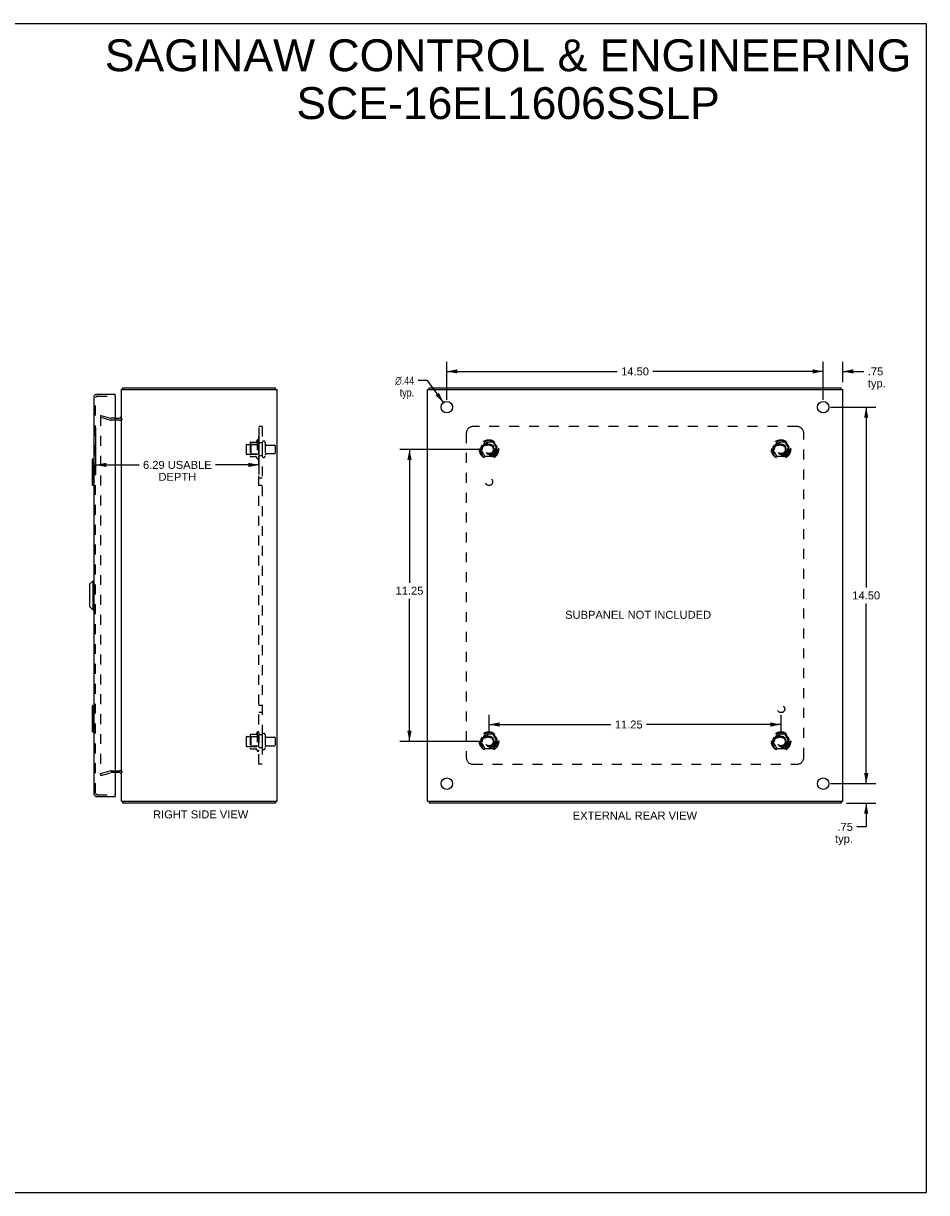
# Model space of a CAD drawing. Header units: inches. Extents: x 0 to 69.6, y 0 to 45.
# Tile 4 of 4: x 34.8 to 69.6, y 0 to 45. Entities that reach past the tile are written whole.
import ezdxf

# ---------------------------------------------------------------- set-up
doc = ezdxf.new("R2010")
doc.units = ezdxf.units.IN
doc.header["$LTSCALE"] = 3.827485
doc.header["$MEASUREMENT"] = 0
doc.linetypes.add('HIDDEN', pattern=[0.2, 0.1, -0.1])
doc.layers.get('0').update_dxf_attribs({"linetype": 'CONTINUOUS'})
for name, color, linetype in [('DEFAULT_2', 8, 'HIDDEN'), ('DIMENSIONS', 7, 'CONTINUOUS'), ('DOOR_ASSEMBLY', 7, 'CONTINUOUS'), ('SUBPANEL', 7, 'CONTINUOUS')]:
    doc.layers.add(name, color=color, linetype=linetype)
doc.styles.get("Standard").update_dxf_attribs({"font": 'arial.ttf'})
doc.styles.add('TEXTSTYLE_1', font='gdt', dxfattribs={"width": 0.8})
doc.dimstyles.new('DIMSTYLE_1', dxfattribs={"dimtxt": 0.307018, "dimasz": 0.409357, "dimexe": 0.09, "dimexo": 0.07, "dimgap": 0.0375, "dimtad": 0, "dimtih": 1, "dimtoh": 1, "dimzin": 4, "dimdsep": 46, "dimtxsty": 'Standard', "dimblk": '_FILLED', "dimblk1": '_FILLED', "dimblk2": '_FILLED', "dimcen": 0.09, "dimadec": 3, "dimazin": 1, "dimtfac": 1, "dimtdec": 3, "dimtofl": 0, "dimtmove": 0, "dimatfit": 3, "dimldrblk": '_FILLED', "dimfxl": 0, "dimtolj": 1, "dimtzin": 4, "dimarcsym": 0})
doc.dimstyles.new('DIMSTYLE_2', dxfattribs={"dimtxt": 0.307018, "dimasz": 0.409357, "dimexe": 0.09, "dimexo": 0.07, "dimgap": 0.09, "dimtad": 0, "dimtih": 1, "dimtoh": 1, "dimzin": 4, "dimdsep": 46, "dimtxsty": 'Standard', "dimblk": '_FILLED', "dimblk1": '_FILLED', "dimblk2": '_FILLED', "dimcen": 0.09, "dimadec": 3, "dimazin": 1, "dimtfac": 1, "dimtdec": 3, "dimtofl": 0, "dimtmove": 0, "dimatfit": 1, "dimldrblk": '_FILLED', "dimfxl": 0, "dimtolj": 1, "dimtzin": 4, "dimarcsym": 0})

# ---------------------------------------------------------------- blocks, each defined once
blk = doc.blocks.new('_FILLED')
at = {"color": 0, "linetype": 'ByBlock'}
blk.add_solid([(0, 0), (-1, 0.2), (-1, -0.2)], dxfattribs=at)
blk = doc.blocks.new('*D6')
at = {"layer": 'DIMENSIONS', "color": 2, "linetype": 'Continuous'}
for p, q in [((37.579, 29.463), (37.579, 27.658)), ((43.872, 29.463), (43.872, 27.658)), ((37.579, 28.026), (39.251, 28.026)), ((43.872, 28.026), (42.2, 28.026))]:
    blk.add_line(p, q, dxfattribs=at)
at = {"layer": 'DIMENSIONS', "color": 2, "linetype": 'Continuous', "xscale": 0.4093567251, "yscale": 0.4093567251, "zscale": 0.4093567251, "rotation": 180}
blk.add_blockref('_FILLED', (37.579, 28.026), dxfattribs=at)
at = {"layer": 'DIMENSIONS', "color": 2, "linetype": 'Continuous', "xscale": 0.4093567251, "yscale": 0.4093567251, "zscale": 0.4093567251}
blk.add_blockref('_FILLED', (43.872, 28.026), dxfattribs=at)
at = {"layer": 'DIMENSIONS', "color": 2, "linetype": 'Continuous', "insert": (40.726, 28.18), "char_height": 0.30702, "width": 2.64218, "attachment_point": 2, "line_spacing_factor": 0.9}
blk.add_mtext('6.29 USABLE\\PDEPTH', dxfattribs=at)
blk = doc.blocks.new('*D7')
at = {"layer": 'DIMENSIONS', "color": 2, "linetype": 'Continuous'}
for p, q in [((65.894, 30.25), (67.632, 30.25)), ((67.264, 30.25), (67.264, 23.307)), ((67.264, 15.75), (67.264, 22.693)), ((65.894, 15.75), (67.632, 15.75))]:
    blk.add_line(p, q, dxfattribs=at)
at = {"layer": 'DIMENSIONS', "color": 2, "linetype": 'Continuous', "xscale": 0.4093567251, "yscale": 0.4093567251, "zscale": 0.4093567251}
for p, rotation in [((67.264, 30.25), 90), ((67.264, 15.75), 270)]:
    blk.add_blockref('_FILLED', p, dxfattribs=dict(at, rotation=rotation))
at = {"layer": 'DIMENSIONS', "color": 2, "linetype": 'Continuous', "insert": (67.264, 23.153), "char_height": 0.307, "width": 1.07285, "attachment_point": 2, "line_spacing_factor": 0.9}
blk.add_mtext('14.50', dxfattribs=at)
blk = doc.blocks.new('*D8')
at = {"layer": 'DIMENSIONS', "color": 2, "linetype": 'Continuous'}
for p, q in [((51.108, 30.536), (51.108, 31.995)), ((65.608, 30.536), (65.608, 31.995)), ((51.108, 31.626), (57.668, 31.626)), ((65.608, 31.626), (59.048, 31.626))]:
    blk.add_line(p, q, dxfattribs=at)
at = {"layer": 'DIMENSIONS', "color": 2, "linetype": 'Continuous', "xscale": 0.4093567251, "yscale": 0.4093567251, "zscale": 0.4093567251, "rotation": 180}
blk.add_blockref('_FILLED', (51.108, 31.626), dxfattribs=at)
at = {"layer": 'DIMENSIONS', "color": 2, "linetype": 'Continuous', "xscale": 0.4093567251, "yscale": 0.4093567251, "zscale": 0.4093567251}
blk.add_blockref('_FILLED', (65.608, 31.626), dxfattribs=at)
at = {"layer": 'DIMENSIONS', "color": 2, "linetype": 'Continuous', "insert": (58.358, 31.78), "char_height": 0.307, "width": 1.07285, "attachment_point": 2, "line_spacing_factor": 0.9}
blk.add_mtext('14.50', dxfattribs=at)
blk = doc.blocks.new('*D9')
at = {"layer": 'DIMENSIONS', "color": 2, "linetype": 'Continuous'}
for p, q in [((50.36, 31.272), (50.001, 31.272)), ((50.979, 30.426), (50.36, 31.272))]:
    blk.add_line(p, q, dxfattribs=at)
at = {"layer": 'DIMENSIONS', "color": 2, "linetype": 'Continuous', "xscale": 0.4093567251, "yscale": 0.4093567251, "zscale": 0.4093567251, "rotation": 306.1925801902}
blk.add_blockref('_FILLED', (50.979, 30.426), dxfattribs=at)
at = {"layer": 'DIMENSIONS', "color": 2, "linetype": 'Continuous', "insert": (49.848, 31.426), "char_height": 0.30702, "width": 1.00513, "attachment_point": 3, "line_spacing_factor": 0.9, "style": 'TEXTSTYLE_1'}
blk.add_mtext('{\\fgdt;n}\\fArial;.44\\Ptyp.', dxfattribs=at)
blk = doc.blocks.new('*D10')
at = {"layer": 'DIMENSIONS', "color": 2, "linetype": 'Continuous'}
for p, q in [((67.264, 15.75), (67.264, 16.568)), ((65.894, 15.75), (67.632, 15.75)), ((66.501, 15), (67.632, 15)), ((67.264, 15), (67.264, 14.087)), ((67.264, 14.087), (66.905, 14.087))]:
    blk.add_line(p, q, dxfattribs=at)
at = {"layer": 'DIMENSIONS', "color": 2, "linetype": 'Continuous', "xscale": 0.4093567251, "yscale": 0.4093567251, "zscale": 0.4093567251}
for p, rotation in [((67.264, 15.75), 270), ((67.264, 15), 90)]:
    blk.add_blockref('_FILLED', p, dxfattribs=dict(at, rotation=rotation))
at = {"layer": 'DIMENSIONS', "color": 2, "linetype": 'Continuous', "insert": (66.752, 14.24), "char_height": 0.307, "width": 0.6905, "attachment_point": 3, "line_spacing_factor": 0.9}
blk.add_mtext('.75\\Ptyp.', dxfattribs=at)
blk = doc.blocks.new('*D11')
at = {"layer": 'DIMENSIONS', "color": 2, "linetype": 'Continuous'}
for p, q in [((65.608, 30.536), (65.608, 31.995)), ((66.358, 31.211), (66.358, 31.995)), ((65.608, 31.626), (64.789, 31.626)), ((66.358, 31.626), (67.171, 31.626))]:
    blk.add_line(p, q, dxfattribs=at)
at = {"layer": 'DIMENSIONS', "color": 2, "linetype": 'Continuous', "xscale": 0.4093567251, "yscale": 0.4093567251, "zscale": 0.4093567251}
blk.add_blockref('_FILLED', (65.608, 31.626), dxfattribs=at)
at = {"layer": 'DIMENSIONS', "color": 2, "linetype": 'Continuous', "xscale": 0.4093567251, "yscale": 0.4093567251, "zscale": 0.4093567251, "rotation": 180}
blk.add_blockref('_FILLED', (66.358, 31.626), dxfattribs=at)
at = {"layer": 'DIMENSIONS', "color": 2, "linetype": 'Continuous', "insert": (67.325, 31.78), "char_height": 0.307, "width": 0.6905, "attachment_point": 1, "line_spacing_factor": 0.9}
blk.add_mtext('.75\\Ptyp.', dxfattribs=at)
blk = doc.blocks.new('*D12')
at = {"layer": 'DIMENSIONS', "color": 2, "linetype": 'Continuous'}
for p, q in [((52.446, 28.625), (49.301, 28.625)), ((49.669, 28.625), (49.669, 23.488)), ((49.669, 17.375), (49.669, 22.874)), ((52.446, 17.375), (49.301, 17.375))]:
    blk.add_line(p, q, dxfattribs=at)
at = {"layer": 'DIMENSIONS', "color": 2, "linetype": 'Continuous', "xscale": 0.4093567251, "yscale": 0.4093567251, "zscale": 0.4093567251}
for p, rotation in [((49.669, 28.625), 90), ((49.669, 17.375), 270)]:
    blk.add_blockref('_FILLED', p, dxfattribs=dict(at, rotation=rotation))
at = {"layer": 'DIMENSIONS', "color": 2, "linetype": 'Continuous', "insert": (49.669, 23.335), "char_height": 0.307, "width": 1.07285, "attachment_point": 2, "line_spacing_factor": 0.9}
blk.add_mtext('11.25', dxfattribs=at)
blk = doc.blocks.new('*D13')
at = {"layer": 'DIMENSIONS', "color": 2, "linetype": 'Continuous'}
for p, q in [((52.733, 17.661), (52.733, 18.395)), ((52.733, 18.027), (57.425, 18.027)), ((63.983, 18.027), (58.805, 18.027)), ((63.983, 17.661), (63.983, 18.395))]:
    blk.add_line(p, q, dxfattribs=at)
at = {"layer": 'DIMENSIONS', "color": 2, "linetype": 'Continuous', "xscale": 0.4093567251, "yscale": 0.4093567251, "zscale": 0.4093567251, "rotation": 180}
blk.add_blockref('_FILLED', (52.733, 18.027), dxfattribs=at)
at = {"layer": 'DIMENSIONS', "color": 2, "linetype": 'Continuous', "xscale": 0.4093567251, "yscale": 0.4093567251, "zscale": 0.4093567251}
blk.add_blockref('_FILLED', (63.983, 18.027), dxfattribs=at)
at = {"layer": 'DIMENSIONS', "color": 2, "linetype": 'Continuous', "insert": (58.115, 18.181), "char_height": 0.307, "width": 1.07285, "attachment_point": 2, "line_spacing_factor": 0.9}
blk.add_mtext('11.25', dxfattribs=at)

msp = doc.modelspace()

# ---------------------------------------------------------------- linework, layer by layer
at = {"color": 7, "linetype": 'Continuous'}
for p, q in [((0, 45.029), (69.591, 45.029)), ((69.591, 0), (69.591, 45.029)), ((38.635, 30.925), (38.635, 31)), ((44.509, 30.925), (44.509, 31)), ((50.421, 30.925), (50.421, 31)), ((66.295, 30.925), (66.295, 31)), ((44.509, 15.075), (44.509, 15)), ((50.421, 15.075), (50.421, 15)), ((66.295, 15.075), (66.295, 15)), ((0, 0), (69.591, 0))]:
    msp.add_line(p, q, dxfattribs=at)
at = {"color": 3, "linetype": 'Continuous'}
for p, q in [((38.572, 15.075), (38.572, 30.925)), ((38.572, 30.925), (44.572, 30.925)), ((38.635, 31), (44.509, 31)), ((44.572, 15.075), (44.572, 30.925)), ((50.358, 15.075), (50.358, 30.925)), ((50.358, 30.925), (66.358, 30.925)), ((50.421, 31), (66.295, 31)), ((66.358, 15.075), (66.358, 30.925)), ((38.329, 29.825), (38.502, 29.825)), ((38.502, 16.175), (38.329, 16.175)), ((38.572, 15.075), (44.572, 15.075)), ((38.623, 15.022), (38.625, 15.016)), ((44.509, 15), (38.635, 15)), ((50.358, 15.075), (66.358, 15.075)), ((66.295, 15), (50.421, 15))]:
    msp.add_line(p, q, dxfattribs=at)
for points in [[(38.614, 30.956), (38.615, 30.957), (38.616, 30.959), (38.617, 30.96), (38.618, 30.962), (38.619, 30.964), (38.62, 30.966), (38.62, 30.968), (38.621, 30.97), (38.622, 30.972), (38.622, 30.975), (38.623, 30.977), (38.624, 30.981)], [(38.624, 30.981), (38.625, 30.983), (38.625, 30.985), (38.626, 30.987), (38.627, 30.989), (38.627, 30.991), (38.628, 30.992), (38.628, 30.994), (38.629, 30.995), (38.63, 30.996), (38.63, 30.997), (38.631, 30.998), (38.632, 30.998), (38.632, 30.999), (38.633, 30.999), (38.634, 30.999), (38.634, 31), (38.635, 31)], [(38.614, 15.043), (38.615, 15.042), (38.616, 15.04), (38.617, 15.039), (38.618, 15.037), (38.619, 15.035), (38.62, 15.033), (38.62, 15.031), (38.621, 15.029), (38.622, 15.027), (38.622, 15.025), (38.623, 15.022)], [(38.625, 15.016), (38.625, 15.014), (38.626, 15.012), (38.627, 15.01), (38.627, 15.009), (38.628, 15.007), (38.628, 15.006), (38.629, 15.004), (38.63, 15.003), (38.63, 15.002), (38.631, 15.002), (38.632, 15.001), (38.632, 15.001), (38.633, 15), (38.634, 15), (38.634, 15), (38.635, 15)]]:
    msp.add_lwpolyline(points, dxfattribs=at)
for centre in [(51.108, 30.25), (65.608, 30.25), (51.108, 15.75), (65.608, 15.75)]:
    msp.add_circle(centre, 0.219, dxfattribs=at)
for centre, radius, start, end in [((38.717, 30.855), 0.145, 135.3986, 151.1264), ((38.502, 29.895), 0.07, 270, 360), ((38.502, 16.105), 0.07, 0, 90), ((38.717, 15.145), 0.145, 208.8736, 224.6014)]:
    msp.add_arc(centre, radius, start, end, dxfattribs=at)
at = {"layer": 'DEFAULT_2', "color": 8, "linetype": 'HIDDEN'}
for p, q in [((37.779, 29.929), (37.76, 29.856)), ((37.76, 29.91), (37.76, 29.908)), ((37.76, 29.908), (37.76, 16.091)), ((38.144, 29.754), (37.76, 29.856)), ((37.774, 29.923), (37.774, 29.923)), ((37.779, 29.929), (38.163, 29.826)), ((38.329, 29.825), (38.174, 29.825)), ((38.502, 29.75), (38.174, 29.75)), ((43.536, 28.88), (43.536, 28.369)), ((43.556, 28.808), (43.536, 28.828)), ((43.547, 28.902), (43.774, 28.902)), ((43.802, 28.98), (43.802, 28.269)), ((43.852, 28.808), (43.872, 28.828)), ((43.872, 28.959), (43.872, 28.29)), ((43.997, 28.882), (43.997, 28.367)), ((44.107, 28.882), (44.107, 28.367)), ((52.57, 28.897), (52.415, 28.63)), ((52.887, 28.902), (52.578, 28.902)), ((53.05, 28.63), (52.896, 28.897)), ((63.82, 28.897), (63.665, 28.63)), ((64.137, 28.902), (63.828, 28.902)), ((64.3, 28.63), (64.146, 28.897)), ((43.372, 28.782), (43.372, 28.467)), ((43.402, 28.812), (43.997, 28.812)), ((43.402, 28.437), (43.997, 28.437)), ((43.556, 28.441), (43.536, 28.421)), ((43.556, 28.808), (43.556, 28.441)), ((43.852, 28.808), (43.556, 28.808)), ((43.852, 28.441), (43.556, 28.441)), ((43.852, 28.808), (43.852, 28.441)), ((43.852, 28.441), (43.872, 28.421)), ((44.17, 28.79), (44.467, 28.79)), ((44.17, 28.46), (44.467, 28.46)), ((44.497, 28.76), (44.497, 28.49)), ((52.415, 28.62), (52.57, 28.352)), ((52.896, 28.352), (53.05, 28.62)), ((63.665, 28.62), (63.82, 28.352)), ((64.146, 28.352), (64.3, 28.62)), ((43.547, 28.347), (43.774, 28.347)), ((52.887, 28.347), (52.578, 28.347)), ((64.137, 28.347), (63.828, 28.347)), ((43.402, 17.562), (43.997, 17.562)), ((43.536, 17.63), (43.536, 17.119)), ((43.556, 17.558), (43.536, 17.578)), ((43.547, 17.652), (43.774, 17.652)), ((43.802, 17.73), (43.802, 17.019)), ((43.852, 17.558), (43.872, 17.578)), ((43.872, 17.709), (43.872, 17.04)), ((43.997, 17.632), (43.997, 17.117)), ((44.107, 17.632), (44.107, 17.117)), ((52.57, 17.647), (52.415, 17.38)), ((52.887, 17.652), (52.578, 17.652)), ((53.05, 17.38), (52.896, 17.647)), ((63.82, 17.647), (63.665, 17.38)), ((64.137, 17.652), (63.828, 17.652)), ((64.3, 17.38), (64.146, 17.647)), ((43.372, 17.532), (43.372, 17.217)), ((43.402, 17.187), (43.997, 17.187)), ((43.556, 17.191), (43.536, 17.171)), ((43.852, 17.558), (43.556, 17.558)), ((43.556, 17.558), (43.556, 17.191)), ((43.852, 17.191), (43.556, 17.191)), ((43.852, 17.558), (43.852, 17.191)), ((43.852, 17.191), (43.872, 17.171)), ((44.17, 17.54), (44.467, 17.54)), ((44.17, 17.21), (44.467, 17.21)), ((44.497, 17.51), (44.497, 17.24)), ((52.415, 17.37), (52.57, 17.102)), ((52.896, 17.102), (53.05, 17.37)), ((63.665, 17.37), (63.82, 17.102)), ((64.146, 17.102), (64.3, 17.37)), ((43.547, 17.097), (43.774, 17.097)), ((52.887, 17.097), (52.578, 17.097)), ((64.137, 17.097), (63.828, 17.097)), ((37.76, 16.143), (38.144, 16.246)), ((38.174, 16.25), (38.502, 16.25)), ((37.779, 16.07), (37.76, 16.143)), ((37.779, 16.07), (38.163, 16.173)), ((38.329, 16.175), (38.174, 16.175))]:
    msp.add_line(p, q, dxfattribs=at)
for points in [[(37.774, 29.923), (37.772, 29.923), (37.771, 29.923), (37.77, 29.923), (37.769, 29.922), (37.767, 29.922), (37.766, 29.921), (37.765, 29.92), (37.764, 29.919), (37.763, 29.918), (37.762, 29.917), (37.762, 29.916), (37.761, 29.915), (37.761, 29.914), (37.76, 29.912), (37.76, 29.911), (37.76, 29.91)], [(37.778, 29.923), (37.776, 29.923), (37.775, 29.923), (37.774, 29.923)], [(37.76, 16.091), (37.76, 16.089), (37.76, 16.088), (37.76, 16.087), (37.761, 16.085), (37.761, 16.084), (37.762, 16.083)], [(37.774, 16.076), (37.774, 16.076), (37.772, 16.076), (37.771, 16.076), (37.77, 16.076), (37.769, 16.077), (37.767, 16.077), (37.766, 16.078), (37.765, 16.079), (37.764, 16.08), (37.763, 16.081), (37.762, 16.082), (37.762, 16.083)], [(37.778, 16.076), (37.776, 16.076), (37.775, 16.076), (37.774, 16.076)]]:
    msp.add_lwpolyline(points, dxfattribs=at)
for centre, radius in [((52.733, 28.625), 0.372), ((52.733, 28.625), 0.356), ((52.733, 28.625), 0.312), ((52.733, 28.625), 0.204), ((63.983, 28.625), 0.372), ((63.983, 28.625), 0.356), ((63.983, 28.625), 0.312), ((63.983, 28.625), 0.204), ((52.733, 28.625), 0.188), ((52.733, 28.625), 0.183), ((52.733, 28.625), 0.165), ((63.983, 28.625), 0.188), ((63.983, 28.625), 0.183), ((63.983, 28.625), 0.165), ((52.733, 17.375), 0.372), ((52.733, 17.375), 0.356), ((52.733, 17.375), 0.312), ((52.733, 17.375), 0.204), ((52.733, 17.375), 0.188), ((63.983, 17.375), 0.372), ((63.983, 17.375), 0.356), ((63.983, 17.375), 0.312), ((63.983, 17.375), 0.204), ((63.983, 17.375), 0.188), ((52.733, 17.375), 0.183), ((52.733, 17.375), 0.165), ((63.983, 17.375), 0.183), ((63.983, 17.375), 0.165)]:
    msp.add_circle(centre, radius, dxfattribs=at)
for centre, radius, start, end in [((38.174, 29.865), 0.115, 255, 270), ((38.174, 29.865), 0.04, 255, 270), ((38.502, 29.895), 0.145, 270, 321.2451), ((43.677, 28.88), 0.141, 174.7919, 180), ((43.547, 28.892), 0.01, 90, 174.8062), ((43.756, 28.912), 0.01, 270, 336.0321), ((44.402, 28.625), 0.698, 149.3369, 156.0321), ((43.834, 28.959), 0.0384, 0, 145.5503), ((44.052, 28.882), 0.055, 0, 180), ((44.17, 28.852), 0.0625, 180, 270), ((52.578, 28.892), 0.01, 90.0124, 149.9892), ((52.887, 28.892), 0.01, 30.012, 89.9887), ((63.828, 28.892), 0.01, 90.0124, 149.9892), ((64.137, 28.892), 0.01, 30.012, 89.9887), ((43.402, 28.782), 0.03, 90, 180), ((43.402, 28.467), 0.03, 180, 270), ((43.677, 28.369), 0.141, 180, 185.2081), ((44.17, 28.397), 0.0625, 90, 180), ((44.467, 28.76), 0.03, 0, 90), ((44.467, 28.49), 0.03, 270, 360), ((52.424, 28.625), 0.01, 150.0127, 209.9883), ((53.042, 28.625), 0.01, 330.0127, 29.9883), ((63.674, 28.625), 0.01, 150.0127, 209.9883), ((64.292, 28.625), 0.01, 330.0127, 29.9883), ((43.547, 28.357), 0.01, 185.1938, 270), ((43.756, 28.337), 0.01, 23.9679, 90), ((44.402, 28.625), 0.698, 203.9679, 210.6631), ((43.834, 28.29), 0.0384, 214.4497, 360), ((44.052, 28.367), 0.055, 180, 360), ((52.578, 28.357), 0.01, 210.012, 269.9887), ((52.887, 28.357), 0.01, 270.0124, 329.9892), ((63.828, 28.357), 0.01, 210.012, 269.9887), ((64.137, 28.357), 0.01, 270.0124, 329.9892), ((43.402, 17.532), 0.03, 90, 180), ((43.677, 17.63), 0.141, 174.7919, 180), ((43.547, 17.642), 0.01, 90, 174.8062), ((43.756, 17.662), 0.01, 270, 336.0321), ((44.402, 17.375), 0.698, 149.3369, 156.0321), ((43.834, 17.709), 0.0384, 0, 145.5503), ((44.052, 17.632), 0.055, 0, 180), ((44.17, 17.602), 0.0625, 180, 270), ((52.578, 17.642), 0.01, 90.0124, 149.9892), ((52.887, 17.642), 0.01, 30.012, 89.9887), ((63.828, 17.642), 0.01, 90.0124, 149.9892), ((64.137, 17.642), 0.01, 30.012, 89.9887), ((43.402, 17.217), 0.03, 180, 270), ((43.677, 17.119), 0.141, 180, 185.2081), ((44.052, 17.117), 0.055, 180, 360), ((44.17, 17.147), 0.0625, 90, 180), ((44.467, 17.51), 0.03, 0, 90), ((44.467, 17.24), 0.03, 270, 360), ((52.424, 17.375), 0.01, 150.0127, 209.9883), ((53.042, 17.375), 0.01, 330.0127, 29.9883), ((63.674, 17.375), 0.01, 150.0127, 209.9883), ((64.292, 17.375), 0.01, 330.0127, 29.9883), ((43.547, 17.107), 0.01, 185.1938, 270), ((43.756, 17.087), 0.01, 23.9679, 90), ((44.402, 17.375), 0.698, 203.9679, 210.6631), ((43.834, 17.04), 0.0384, 214.4497, 360), ((52.578, 17.107), 0.01, 210.012, 269.9887), ((52.887, 17.107), 0.01, 270.0124, 329.9892), ((63.828, 17.107), 0.01, 210.012, 269.9887), ((64.137, 17.107), 0.01, 270.0124, 329.9892), ((38.174, 16.135), 0.115, 90, 105), ((38.502, 16.105), 0.145, 38.7549, 90), ((38.174, 16.135), 0.04, 90, 105)]:
    msp.add_arc(centre, radius, start, end, dxfattribs=at)
at = {"layer": 'DOOR_ASSEMBLY', "color": 3, "linetype": 'Continuous'}
for p, q in [((37.639, 30.75), (38.329, 30.75)), ((38.329, 30.66), (38.329, 15.34)), ((37.504, 30.615), (37.504, 15.385)), ((37.639, 15.25), (38.329, 15.25))]:
    msp.add_line(p, q, dxfattribs=at)
at = {"layer": 'DOOR_ASSEMBLY', "color": 8, "linetype": 'HIDDEN'}
for p, q in [((37.639, 30.675), (38.314, 30.675)), ((37.579, 15.385), (37.579, 30.615)), ((37.639, 15.325), (38.314, 15.325))]:
    msp.add_line(p, q, dxfattribs=at)
at = {"layer": 'DOOR_ASSEMBLY', "color": 7, "linetype": 'Continuous'}
for p, q in [((38.329, 30.675), (38.314, 30.675)), ((38.329, 30.675), (38.329, 30.75)), ((37.444, 28.235), (37.444, 27.265)), ((37.459, 28.25), (37.504, 28.25)), ((37.491, 28.15), (37.491, 27.35)), ((37.459, 27.25), (37.504, 27.25)), ((37.347, 23.432), (37.465, 23.55)), ((37.347, 23.432), (37.347, 22.566)), ((37.465, 23.55), (37.465, 22.448)), ((37.465, 23.55), (37.504, 23.55)), ((37.347, 22.566), (37.465, 22.448)), ((37.465, 22.448), (37.504, 22.448)), ((37.444, 18.735), (37.444, 17.765)), ((37.459, 18.75), (37.504, 18.75)), ((37.491, 18.65), (37.491, 17.85)), ((37.459, 17.75), (37.504, 17.75)), ((38.314, 15.325), (38.329, 15.325)), ((38.329, 15.325), (38.329, 15.25))]:
    msp.add_line(p, q, dxfattribs=at)
for points in [[(37.489, 28.186), (37.49, 28.18), (37.49, 28.174), (37.49, 28.168), (37.491, 28.162), (37.491, 28.156), (37.491, 28.15)], [(37.491, 27.35), (37.491, 27.343), (37.491, 27.337), (37.49, 27.331), (37.49, 27.325), (37.49, 27.319), (37.489, 27.313)], [(37.489, 18.686), (37.49, 18.68), (37.49, 18.674), (37.49, 18.668), (37.491, 18.662), (37.491, 18.656), (37.491, 18.65)], [(37.491, 17.85), (37.491, 17.843), (37.491, 17.837), (37.49, 17.831), (37.49, 17.825), (37.49, 17.819), (37.489, 17.813)]]:
    msp.add_lwpolyline(points, dxfattribs=at)
at = {"layer": 'DOOR_ASSEMBLY', "color": 3, "linetype": 'Continuous'}
for centre, radius, start, end in [((37.639, 30.615), 0.135, 90, 180), ((38.314, 30.66), 0.015, 0, 90), ((37.639, 15.385), 0.135, 180, 270), ((38.314, 15.34), 0.015, 270, 360)]:
    msp.add_arc(centre, radius, start, end, dxfattribs=at)
at = {"layer": 'DOOR_ASSEMBLY', "color": 8, "linetype": 'HIDDEN'}
for centre, start, end in [((37.639, 30.615), 90, 180), ((37.639, 15.385), 180, 270)]:
    msp.add_arc(centre, 0.06, start, end, dxfattribs=at)
at = {"layer": 'DOOR_ASSEMBLY', "color": 7, "linetype": 'Continuous'}
for centre, start, end in [((37.459, 28.235), 90, 180), ((37.489, 28.235), 0, 90), ((37.459, 27.265), 180, 270), ((37.489, 27.265), 270, 360), ((37.459, 18.735), 90, 180), ((37.489, 18.735), 0, 90), ((37.459, 17.765), 180, 270), ((37.489, 17.765), 270, 360)]:
    msp.add_arc(centre, 0.015, start, end, dxfattribs=at)
at = {"layer": 'SUBPANEL', "color": 8, "linetype": 'HIDDEN'}
for p, q in [((43.872, 16.5), (43.872, 29.5)), ((43.997, 29.5), (43.872, 29.5)), ((43.997, 29.5), (43.997, 16.5)), ((64.608, 29.5), (52.108, 29.5)), ((43.997, 28.875), (43.872, 28.875)), ((51.858, 29.25), (51.858, 16.75)), ((64.858, 16.75), (64.858, 29.25)), ((43.997, 28.375), (43.872, 28.375)), ((43.997, 27.515), (43.872, 27.515)), ((43.997, 27.234), (43.872, 27.234)), ((43.997, 18.765), (43.872, 18.765)), ((43.997, 18.484), (43.872, 18.484)), ((43.997, 17.625), (43.872, 17.625)), ((43.997, 17.125), (43.872, 17.125)), ((43.997, 16.5), (43.872, 16.5)), ((52.108, 16.5), (64.608, 16.5))]:
    msp.add_line(p, q, dxfattribs=at)
for centre, radius in [((52.733, 28.625), 0.25), ((63.983, 28.625), 0.25), ((52.733, 27.375), 0.141), ((63.983, 18.625), 0.141), ((52.733, 17.375), 0.25), ((63.983, 17.375), 0.25)]:
    msp.add_circle(centre, radius, dxfattribs=at)
for centre, start, end in [((52.108, 29.25), 90, 180), ((64.608, 29.25), 0, 90), ((52.108, 16.75), 180, 270), ((64.608, 16.75), 270, 360)]:
    msp.add_arc(centre, 0.25, start, end, dxfattribs=at)

# ---------------------------------------------------------------- texts
at = {"layer": 'DIMENSIONS', "color": 2, "linetype": 'Continuous', "attachment_point": 2, "line_spacing_factor": 0.9}
for s, insert, char_height, width in [('SAGINAW CONTROL & ENGINEERING\\PSCE-16EL1606SSLP', (53.468, 44.415), 1.22807, 31.01676), ('SUBPANEL NOT INCLUDED', (58.477, 22.407), 0.30702, 5.6142), ('RIGHT SIDE VIEW', (41.625, 14.722), 0.30702, 3.66138), ('EXTERNAL REAR VIEW', (58.353, 14.674), 0.30702, 4.77989)]:
    msp.add_mtext(s, dxfattribs=dict(at, insert=insert, char_height=char_height, width=width))

# ---------------------------------------------------------------- dimensions: what is measured, and where the dimension line sits
at = {"layer": 'DIMENSIONS', "color": 2, "linetype": 'Continuous'}
for base, p1, p2, picture, middle in [((65.608, 31.626), (51.108, 30.466), (65.608, 30.466), '*D8', (58.371, 31.625)), ((63.983, 18.027), (52.733, 18.465), (63.983, 18.465), '*D13', (58.129, 18.025))]:
    dim = msp.add_linear_dim(base=base, p1=p1, p2=p2, dimstyle='DIMSTYLE_1', dxfattribs=at)
    dim.commit()
    dim.dimension.update_dxf_attribs({"geometry": picture, "text_midpoint": middle, "dimtype": 160})
for base, p1, p2, angle, picture, middle in [((65.608, 31.626), (66.358, 31.141), (65.608, 30.466), 180, '*D11', (67.67, 31.396)), ((67.264, 15.75), (66.431, 15), (65.824, 15.75), 90, '*D10', (66.407, 13.857))]:
    dim = msp.add_linear_dim(base=base, p1=p1, p2=p2, angle=angle, text='<>\\Ptyp.', dimstyle='DIMSTYLE_1', dxfattribs=at)
    dim.commit()
    dim.dimension.update_dxf_attribs({"geometry": picture, "text_midpoint": middle, "dimtype": 160})
dim = msp.add_diameter_dim_2p(p1=(50.979, 30.426), p2=(51.237, 30.073), text='%%c<>\\Ptyp.', dimstyle='DIMSTYLE_2', override={"dimpost": '<>'}, dxfattribs=at)
dim.commit()
dim.dimension.update_dxf_attribs({"geometry": '*D9', "text_midpoint": (49.345, 31.042), "dimtype": 163})
for base, p1, p2, picture, middle in [((67.264, 30.25), (65.824, 15.75), (65.824, 30.25), '*D7', (67.277, 22.998)), ((49.669, 28.625), (52.516, 17.375), (52.516, 28.625), '*D12', (49.683, 23.18))]:
    dim = msp.add_linear_dim(base=base, p1=p1, p2=p2, angle=90, dimstyle='DIMSTYLE_1', dxfattribs=at)
    dim.commit()
    dim.dimension.update_dxf_attribs({"geometry": picture, "text_midpoint": middle, "dimtype": 160})
dim = msp.add_linear_dim(base=(43.872, 28.026), p1=(37.579, 29.533), p2=(43.872, 29.533), text='<> USABLE\\PDEPTH', dimstyle='DIMSTYLE_1', dxfattribs=at)
dim.commit()
dim.dimension.update_dxf_attribs({"geometry": '*D6', "text_midpoint": (40.726, 27.796), "dimtype": 160})

doc.saveas('drawing.dxf')
